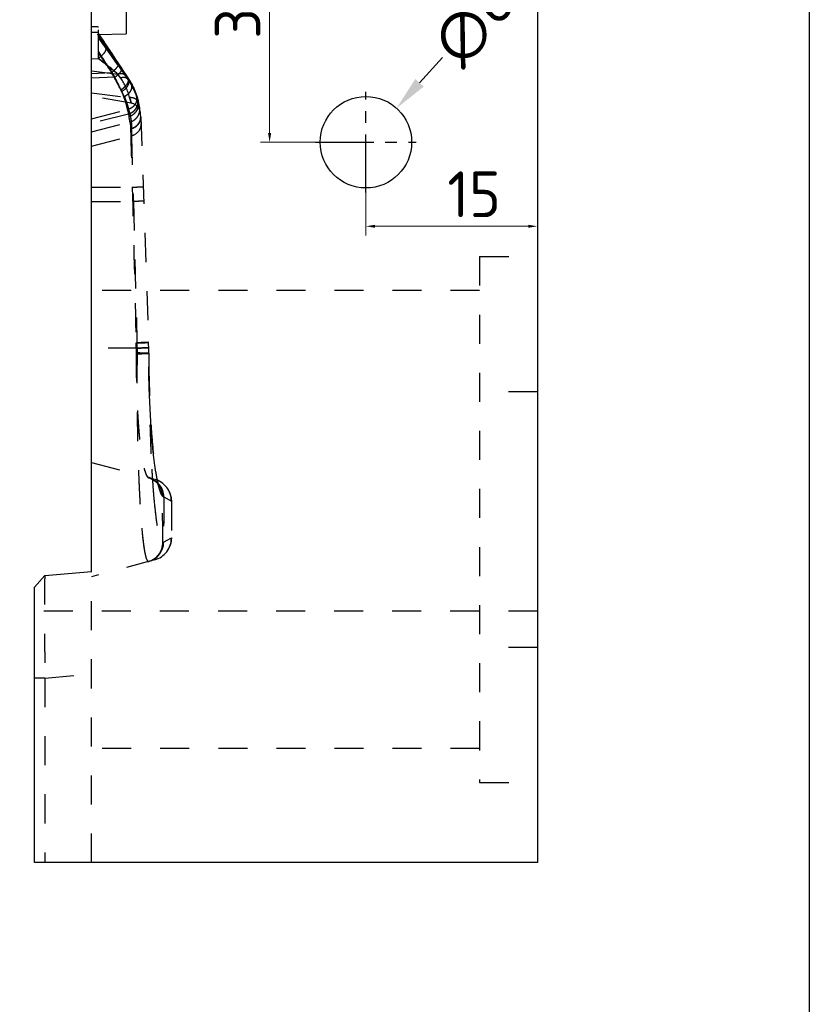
# Model space of a CAD drawing. Extents: x 1716 to 4936, y -1353 to -42.
# Tile 19 of 32: x 2750 to 2819, y -811 to -725. Entities that reach past the tile are written whole.
import ezdxf

# ---------------------------------------------------------------- set-up
doc = ezdxf.new("R2010")
doc.units = 0
doc.header["$LTSCALE"] = 25.4
doc.header["$MEASUREMENT"] = 0
doc.linetypes.add('CENTER', pattern=[50.8, 31.75, -6.35, 6.35, -6.35])
doc.linetypes.add('HIDDEN', pattern=[0.2, 0.1, -0.1])
doc.layers.get('0').update_dxf_attribs({"linetype": 'CONTINUOUS'})
doc.layers.get('DEFPOINTS').update_dxf_attribs({"linetype": 'CONTINUOUS'})
doc.layers.add('DEFAULT_2', color=8, linetype='HIDDEN')
doc.styles.add('SEISO_TTF', font='txt')
doc.dimstyles.get("Standard").update_dxf_attribs({"dimscale": 0, "dimtxt": 4, "dimasz": 2, "dimexe": 1, "dimexo": 1, "dimgap": 2, "dimtad": 0, "dimdec": 1, "dimdsep": 46, "dimtxsty": 'SEISO_TTF', "dimcen": 0.09, "dimadec": 0, "dimazin": 0, "dimtfac": 1, "dimtdec": 1, "dimtofl": 0, "dimtmove": 0, "dimatfit": 3, "dimfxl": 0, "dimtolj": 1, "dimtzin": 0, "dimarcsym": 0})
doc.dimstyles.new('STANDARD$0', dxfattribs={"dimscale": 4, "dimtxt": 1, "dimasz": 0.2, "dimexe": 0.2, "dimexo": 0.2, "dimgap": 0.2, "dimtad": 1, "dimdec": 1, "dimzin": 9, "dimdsep": 46, "dimtxsty": 'SEISO_TTF', "dimcen": 2, "dimclrd": 256, "dimclre": 256, "dimclrt": 256, "dimadec": 4, "dimazin": 2, "dimtfac": 1, "dimtdec": 1, "dimtmove": 0, "dimatfit": 3, "dimfxl": 0, "dimtolj": 1, "dimtzin": 0, "dimlwd": 9, "dimlwe": 9, "dimarcsym": 0})

# ---------------------------------------------------------------- blocks, each defined once
blk = doc.blocks.new('*D311')
at = {"color": 0, "linetype": 'Continuous', "lineweight": -2}
blk.add_line((2784.49, -730.796), (2786.5, -728.569), dxfattribs=at)
at = {"color": 0, "lineweight": -2}
for p, q in [((2779.71, -735.992), (2779.89, -735.992)), ((2779.8, -736.082), (2779.8, -735.902))]:
    blk.add_line(p, q, dxfattribs=at)
at = {"color": 0}
blk.add_solid([(2784.119, -730.461), (2784.861, -731.131), (2782.48, -733.023)], dxfattribs=at)
at = {"layer": 'DEFPOINTS', "color": 0}
for p in [(2782.48, -733.023), (2777.12, -738.961)]:
    blk.add_point(p, dxfattribs=at)
at = {"color": 0, "insert": (2789.276, -725.493), "char_height": 4, "attachment_point": 5, "rotation": 47.93078, "style": 'SEISO_TTF'}
blk.add_mtext('\\A1;∅8', dxfattribs=at)
blk = doc.blocks.new('*D313')
at = {"linetype": 'Continuous', "lineweight": 9}
for p, q in [((2779.8, -739.091), (2779.8, -744.143)), ((2794.8, -740.201), (2794.8, -744.143)), ((2780.6, -743.343), (2794, -743.343))]:
    blk.add_line(p, q, dxfattribs=at)
for points in [[(2780.6, -743.21), (2780.6, -743.477), (2779.8, -743.343)], [(2794, -743.21), (2794, -743.477), (2794.8, -743.343)]]:
    blk.add_solid(points)
at = {"layer": 'DEFPOINTS', "color": 0}
for p in [(2779.8, -738.291), (2794.8, -739.401), (2794.8, -743.343)]:
    blk.add_point(p, dxfattribs=at)
at = {"insert": (2789.264, -740.543), "char_height": 4, "attachment_point": 5, "style": 'SEISO_TTF'}
blk.add_mtext('\\A1;15', dxfattribs=at)
blk = doc.blocks.new('*D315')
at = {"linetype": 'Continuous', "lineweight": 9}
for p, q in [((2774.378, -703.992), (2770.574, -703.992)), ((2771.374, -704.792), (2771.374, -735.192)), ((2776.988, -735.992), (2770.574, -735.992))]:
    blk.add_line(p, q, dxfattribs=at)
for points in [[(2771.241, -704.792), (2771.508, -704.792), (2771.374, -703.992)], [(2771.241, -735.192), (2771.508, -735.192), (2771.374, -735.992)]]:
    blk.add_solid(points)
at = {"layer": 'DEFPOINTS', "color": 0}
for p in [(2775.178, -703.992), (2771.374, -735.992), (2777.788, -735.992)]:
    blk.add_point(p, dxfattribs=at)
at = {"insert": (2768.574, -724.3), "char_height": 4, "attachment_point": 5, "rotation": 90, "style": 'SEISO_TTF'}
blk.add_mtext('\\A1;32', dxfattribs=at)

msp = doc.modelspace()

# ---------------------------------------------------------------- linework, layer by layer
at = {"color": 7, "linetype": 'Continuous'}
for p, q in [((2794.8, -608.992), (2794.8, -798.992)), ((2755.8, -773.536), (2755.8, -634.449)), ((2751.713, -773.893), (2750.8, -774.889)), ((2751.713, -773.893), (2755.8, -773.536)), ((2750.8, -798.992), (2750.8, -774.889)), ((2794.8, -798.992), (2750.8, -798.992))]:
    msp.add_line(p, q, dxfattribs=at)
at = {"color": 1, "linetype": 'CENTER', "ltscale": 0.006299}
for p, q in [((2779.8, -740.392), (2779.8, -731.592)), ((2775.4, -735.992), (2784.2, -735.992))]:
    msp.add_line(p, q, dxfattribs=at)
msp.add_lwpolyline([(2453.337, -573.346), (2818.593, -573.346), (2818.593, -859.891), (2453.337, -859.891)], close=True)
msp.add_circle((2779.8, -735.992), 4)
at = {"layer": 'DEFAULT_2', "color": 8, "linetype": 'HIDDEN'}
for p, q in [((2758.815, -647.776), (2758.815, -726.552)), ((2758.815, -726.552), (2755.8, -726.605)), ((2756.4, -728.71), (2756.4, -725.892)), ((2756.4, -726.492), (2756.447, -726.563)), ((2756.447, -726.563), (2756.467, -726.593)), ((2756.467, -726.593), (2756.535, -726.697)), ((2756.535, -726.697), (2756.587, -726.776)), ((2756.4, -726.787), (2756.453, -726.864)), ((2756.4, -726.9), (2758.974, -730.489)), ((2756.4, -728.102), (2756.421, -728.134)), ((2756.4, -728.216), (2756.437, -728.27)), ((2756.421, -728.134), (2756.498, -728.252)), ((2756.498, -728.252), (2756.678, -728.53)), ((2757.141, -727.611), (2757.166, -727.648)), ((2757.166, -727.648), (2757.368, -727.951)), ((2755.8, -728.705), (2756.4, -728.669)), ((2756.955, -729.028), (2757.39, -729.661)), ((2758.068, -729.195), (2758.074, -729.202)), ((2758.068, -729.195), (2758.227, -729.422)), ((2758.162, -729.132), (2758.422, -729.516)), ((2755.8, -729.754), (2758.095, -730.04)), ((2755.8, -729.976), (2757.551, -729.895)), ((2757.39, -729.661), (2757.551, -729.895)), ((2758.335, -730.375), (2758.095, -730.04)), ((2758.227, -729.422), (2758.273, -729.487)), ((2758.273, -729.487), (2758.466, -729.764)), ((2758.438, -729.534), (2758.422, -729.516)), ((2758.466, -729.764), (2758.648, -730.024)), ((2758.992, -730.362), (2758.51, -729.64)), ((2758.648, -730.024), (2758.817, -730.265)), ((2757.835, -730.306), (2755.8, -730.4)), ((2758.991, -730.362), (2758.968, -730.33)), ((2758.968, -730.33), (2758.973, -730.471)), ((2758.973, -730.471), (2758.974, -730.487)), ((2758.974, -730.489), (2758.974, -730.487)), ((2758.974, -730.489), (2758.974, -730.487)), ((2758.974, -730.489), (2759.172, -730.783)), ((2758.974, -730.489), (2759.21, -730.845)), ((2758.974, -730.489), (2758.974, -730.489)), ((2758.974, -730.489), (2758.974, -730.489)), ((2758.974, -730.489), (2758.974, -730.489)), ((2758.992, -730.362), (2758.991, -730.362)), ((2759.172, -730.783), (2759.747, -731.963)), ((2759.219, -730.859), (2759.776, -732.048)), ((2755.8, -731.675), (2759.125, -732.089)), ((2759.253, -732.576), (2755.8, -731.967)), ((2759.747, -731.963), (2759.867, -732.336)), ((2759.776, -732.048), (2759.867, -732.336)), ((2759.852, -732.286), (2759.867, -732.336)), ((2759.867, -732.336), (2759.873, -732.36)), ((2755.8, -733.937), (2759.032, -733.101)), ((2759.021, -733.528), (2755.8, -734.362)), ((2755.8, -735.091), (2759.154, -734.223)), ((2760.094, -733.776), (2760.783, -753.498)), ((2759.298, -734.816), (2759.296, -735.442)), ((2755.8, -736.346), (2759.296, -735.442)), ((2755.8, -739.921), (2759.358, -739.921)), ((2755.8, -741.176), (2759.456, -741.176)), ((2759.456, -741.176), (2759.77, -753.532)), ((2789.75, -745.992), (2794.8, -745.992)), ((2789.75, -745.993), (2789.75, -791.992)), ((2789.75, -748.972), (2755.8, -748.972)), ((2759.778, -753.992), (2755.8, -753.992)), ((2759.702, -753.992), (2759.703, -754.39)), ((2759.778, -753.992), (2759.778, -754.511)), ((2760.801, -754.472), (2760.801, -754.436)), ((2760.805, -755.568), (2760.806, -755.629)), ((2794.8, -757.812), (2789.75, -757.812)), ((2760.95, -759.886), (2760.894, -758.704)), ((2761.015, -760.956), (2760.949, -759.856)), ((2761.087, -761.933), (2761.012, -760.922)), ((2761.165, -762.811), (2761.084, -761.895)), ((2761.248, -763.588), (2761.162, -762.773)), ((2761.334, -764.261), (2761.244, -763.55)), ((2755.8, -763.992), (2761.305, -765.467)), ((2761.421, -764.832), (2761.33, -764.226)), ((2760.786, -765.328), (2760.853, -765.348)), ((2760.786, -765.328), (2760.891, -765.36)), ((2760.853, -765.348), (2761.23, -765.521)), ((2760.891, -765.36), (2761.247, -765.532)), ((2761.108, -765.311), (2761.114, -765.397)), ((2761.114, -765.397), (2761.119, -765.472)), ((2761.506, -765.298), (2761.416, -764.802)), ((2761.586, -765.653), (2761.502, -765.274)), ((2761.23, -765.521), (2761.442, -765.682)), ((2761.247, -765.532), (2761.441, -765.681)), ((2761.441, -765.681), (2761.443, -765.683)), ((2761.443, -765.683), (2761.488, -765.726)), ((2761.488, -765.726), (2761.658, -765.938)), ((2761.658, -765.938), (2761.688, -765.993)), ((2762.114, -767.015), (2762.78, -767.396)), ((2762.101, -770.961), (2762.78, -770.589)), ((2761.305, -772.517), (2755.8, -773.992)), ((2751.712, -773.894), (2751.713, -773.893)), ((2751.713, -773.893), (2751.712, -773.894)), ((2755.8, -798.992), (2755.8, -773.536)), ((2794.8, -776.992), (2750.8, -776.992)), ((2794.8, -780.172), (2789.75, -780.172)), ((2751.713, -782.859), (2755.8, -782.501)), ((2751.713, -782.859), (2750.8, -782.859)), ((2751.713, -782.859), (2751.713, -798.992)), ((2789.75, -789.012), (2755.8, -789.012)), ((2789.75, -791.992), (2794.8, -791.992))]:
    msp.add_line(p, q, dxfattribs=at)
for points in [[(2758.51, -729.64), (2757.83, -728.633), (2756.819, -727.116), (2756.4, -726.48)], [(2758.074, -729.202), (2757.601, -728.526), (2756.703, -727.225), (2756.4, -726.783)], [(2759.814, -732.154), (2759.775, -732.024), (2759.638, -731.627), (2759.396, -731.07), (2758.991, -730.362)], [(2760.895, -758.728), (2760.851, -757.489), (2760.82, -756.178), (2760.811, -755.628)], [(2761.688, -765.993), (2761.687, -765.991), (2761.651, -765.889), (2761.586, -765.653)]]:
    msp.add_lwpolyline(points, dxfattribs=at)
for centre, radius, start, end in [((2968.734, -586.704), 254.217, 213.35833, 214.17824), ((2953.448, -592.122), 238.668, 214.34901, 215.05228), ((2954.605, -591.318), 240.076, 214.37401, 215.05088), ((2957.04, -594.449), 240.191, 213.43038, 213.66929), ((3084.339, -516.096), 390.5, 212.88183, 213.26776), ((3029.071, -542.503), 329.907, 214.25841, 214.61185), ((2986.729, -571.434), 278.625, 214.25606, 214.4448), ((2977.937, -580.505), 265.313, 213.76213, 214.06928), ((2746.073, -743.2), 17.809, 52.70404, 54.67178), ((2746.267, -742.939), 17.484, 52.24253, 54.69545), ((3119.035, -493.61), 431.845, 212.95586, 213.13058), ((2743.267, -746.848), 22.412, 50.0055, 52.64765), ((2743.443, -746.616), 22.12, 50.65435, 52.29125), ((2996.235, -573.738), 285.215, 213.13361, 213.29485), ((2741.172, -749.399), 25.712, 49.47164, 50.67288), ((2656.931, -785.126), 114.782, 28.35019, 28.76302), ((2663.353, -781.621), 107.465, 27.76198, 28.77242), ((2740.785, -749.856), 26.311, 49.95648, 50.07506), ((2739.077, -751.876), 28.957, 48.94525, 49.93983), ((2738.959, -752.004), 29.13, 48.93728, 49.49297), ((2757.402, -729.127), 1.182, 320.86994, 323.36129), ((2692.521, -774.24), 79.645, 33.45741, 34.16265), ((2692.671, -774.138), 79.462, 33.9113, 34.1629), ((2692.439, -774.294), 79.742, 33.65596, 33.91141), ((2713.701, -752.477), 49.391, 26.36585, 26.67328), ((2716.318, -751.173), 46.466, 25.17418, 26.68464), ((2665.629, -780.425), 104.895, 28.13843, 28.3465), ((2714.952, -751.857), 47.995, 26.16678, 26.36552), ((2718.133, -750.299), 44.453, 25.15029, 26.17301), ((2674.417, -775.729), 94.931, 27.72525, 28.14005), ((2754.271, -733.289), 5, 13.88324, 35.64411), ((2837.236, -675.132), 95.86, 215.10982, 215.27197), ((2753.754, -733.828), 6.278, 30.81109, 33.85464), ((2753.659, -734.255), 6.515, 33.33058, 35.33387), ((2754.098, -733.985), 6, 2, 35.644), ((2753.548, -734.327), 6.648, 31.24829, 33.32834), ((2753.589, -734.301), 6.598, 32.52339, 33.33281), ((2753.676, -733.875), 6.369, 28.05535, 30.81079), ((2753.569, -734.313), 6.622, 32.18919, 32.52359), ((2753.521, -734.344), 6.679, 31.49416, 32.18849), ((2753.458, -734.382), 6.753, 31.25277, 31.49483), ((2758.817, -731.129), 0.484, 24.62596, 31.14333), ((2753.589, -733.921), 6.468, 25.58735, 28.0554), ((2751.666, -734.548), 7.404, 19.77432, 25.09664), ((2752.21, -734.838), 7.045, 23.71075, 27.69219), ((2752.321, -734.782), 6.921, 24.9386, 27.70443), ((2751.822, -735.017), 7.472, 23.77286, 24.96482), ((2758.171, -730.905), 1.199, 313.15887, 317.48876), ((2753.506, -733.961), 6.559, 23.40157, 25.58837), ((2753.42, -733.998), 6.653, 21.49274, 23.40358), ((2753.34, -734.03), 6.739, 19.84672, 21.49466), ((2753.269, -734.056), 6.815, 18.46077, 19.84871), ((2758.844, -732.155), 0.913, 356.69853, 21.07766), ((2750.901, -734.833), 8.221, 16.52038, 19.84248), ((2758.086, -730.808), 1.328, 295.65622, 302.9258), ((2752.539, -734.691), 6.685, 19.06417, 23.69657), ((2750.357, -734.998), 8.789, 12.71334, 16.53997), ((2757.1, -732.886), 2.176, 13.92469, 21.47322), ((2757.224, -732.853), 2.048, 7.85281, 13.87484), ((2759.08, -733.561), 1, 4.90538, 80), ((2758.783, -732.15), 0.978, 308.85923, 331.04329), ((2753.212, -734.075), 6.876, 17.34192, 18.46315), ((2753.17, -734.089), 6.92, 16.49744, 17.34515), ((2722.447, -743.197), 38.964, 16.38311, 16.5105), ((2758.798, -732.452), 1.059, 354.34762, 16.31623), ((2739.942, -738.053), 20.728, 16.15345, 16.38044), ((2758.835, -732.651), 1.078, 343.73315, 15.67495), ((2750.438, -734.982), 8.706, 11.46396, 12.7292), ((2754.263, -734.225), 4.899, 13.26056, 14.61391), ((2758.733, -732.433), 1.13, 307.86323, 312.62124), ((2758.756, -732.449), 1.102, 330.85801, 338.82187), ((2758.799, -732.644), 1.116, 329.70695, 343.71161), ((2758.911, -733.12), 1.11, 348.41098, 8.20702), ((2758.936, -733.116), 1.085, 8.25081, 10.18165), ((2753.658, -734.932), 5.541, 7.34441, 12.46541), ((2730.392, -754.255), 29.312, 0.51289, 1.37942), ((2758.986, -680.791), 73.205, 270.56092, 270.90359), ((2731.765, -754.239), 28.014, 0.50483, 1.44661), ((2759.203, -690.084), 63.911, 270.5154, 270.88055), ((2759.732, -722.697), 31.294, 270.82992, 271.42747), ((2730.805, -754.545), 29.996, 0.11351, 2), ((2759.842, -728.597), 25.914, 269.85961, 270.76458), ((2881.926, -753.996), 121.126, 180.20804, 180.77234), ((3001.104, -753.997), 240.304, 180.11319, 180.37459), ((2879.393, -754.029), 118.593, 180.77292, 181.03803), ((2866.303, -758.579), 105.41, 183.25822, 183.6616), ((2760.296, -766.937), 1.701, 60.76245, 75.28212), ((2760.342, -766.985), 1.715, 0.07042, 74.97615), ((2760.38, -767.014), 1.733, 359.95354, 75.00093), ((2847.398, -759.791), 86.466, 183.71738, 184.22834), ((2846.43, -759.859), 85.495, 183.76448, 184.2307), ((2760.306, -766.919), 1.68, 359.81043, 60.75696), ((2760.791, -767.389), 1.989, 359.79465, 75.02804), ((2782.525, -761.579), 21.368, 188.71399, 189.69229), ((2781.858, -761.684), 20.693, 188.70652, 190.03089), ((2779.068, -762.161), 17.862, 189.71922, 190.08313), ((2830.504, -761.031), 69.526, 184.23562, 184.92571), ((2772.113, -763.505), 10.778, 191.78392, 192.67285), ((2770.023, -763.978), 8.636, 192.65692, 194.00776), ((2366.809, -773.622), 395.235, 0.38314, 0.97035), ((3334.252, -768.994), 571.474, 179.84006, 180.15992), ((2760.792, -770.596), 1.988, 284.97011, 0.20741), ((2760.303, -770.985), 1.732, 285.13761, 0.20407), ((2760.332, -770.981), 1.736, 284.99957, 0.2044), ((2760.354, -770.963), 1.748, 284.99853, 0.04553)]:
    msp.add_arc(centre, radius, start, end, dxfattribs=at)
for centre, major_axis, ratio, start_param, end_param in [((2785.767, -704.242), (82.432, 4.12), 0.262707, -1.955959, -1.948159), ((2771.805, -711.697), (55.213, 2.76), 0.262707, -1.87799, -1.866656), ((2763.477, -768.992), (0, 20.02), 0.034921, 1.490979, 1.650631)]:
    msp.add_ellipse(centre, major_axis=major_axis, ratio=ratio, start_param=start_param, end_param=end_param, dxfattribs=at)
for points, knots in [([(2757.011, -727.751), (2757.043, -727.796), (2757.044, -727.903), (2756.993, -728.031), (2756.891, -728.203), (2756.696, -728.42), (2756.507, -728.575), (2756.401, -728.65)], [0, 0, 0, 0, 0.143532, 0.243722, 0.365005, 0.661471, 1, 1, 1, 1]), ([(2758.095, -730.04), (2757.96, -729.923), (2757.402, -729.446), (2756.825, -728.991), (2756.371, -728.671)], [0, 0, 0, 0, 0.243316, 1, 1, 1, 1]), ([(2756.372, -728.671), (2756.52, -728.776), (2757.112, -729.21), (2757.678, -729.678), (2758.095, -730.04)], [0, 0, 0, 0, 0.247509, 1, 1, 1, 1]), ([(2758.074, -729.202), (2758.096, -729.234), (2758.088, -729.313), (2758.042, -729.403), (2757.954, -729.533), (2757.791, -729.703), (2757.638, -729.83), (2757.551, -729.895)], [0, 0, 0, 0, 0.126853, 0.222479, 0.341744, 0.642773, 1, 1, 1, 1]), ([(2758.087, -729.232), (2758.095, -729.266), (2758.072, -729.36), (2758.023, -729.434), (2757.991, -729.477)], [0, 0, 0, 0, 0.396164, 1, 1, 1, 1]), ([(2758.068, -729.195), (2758.133, -729.288), (2758.383, -729.645), (2758.632, -730.002), (2758.817, -730.265)], [0, 0, 0, 0, 0.26129, 1, 1, 1, 1]), ([(2757.835, -730.306), (2757.935, -730.235), (2758.111, -730.096), (2758.299, -729.907), (2758.401, -729.761), (2758.453, -729.659), (2758.462, -729.57), (2758.438, -729.534)], [0, 0, 0, 0, 0.356858, 0.657315, 0.776374, 0.87199, 1, 1, 1, 1]), ([(2757.835, -730.306), (2757.862, -730.287), (2757.966, -730.211), (2758.065, -730.13), (2758.135, -730.066)], [0, 0, 0, 0, 0.258613, 1, 1, 1, 1]), ([(2758.734, -730.154), (2758.677, -730.075), (2758.517, -729.998), (2758.291, -729.997), (2758.161, -730.021), (2758.095, -730.04)], [0, 0, 0, 0, 0.426362, 0.693886, 1, 1, 1, 1]), ([(2758.364, -730), (2758.342, -730), (2758.251, -730.004), (2758.161, -730.021), (2758.095, -730.04)], [0, 0, 0, 0, 0.234808, 1, 1, 1, 1]), ([(2758.364, -730), (2758.342, -730), (2758.251, -730.004), (2758.161, -730.021), (2758.095, -730.04)], [0, 0, 0, 0, 0.234808, 1, 1, 1, 1]), ([(2758.135, -730.066), (2758.152, -730.049), (2758.217, -729.988), (2758.277, -729.923), (2758.318, -729.873)], [0, 0, 0, 0, 0.269383, 1, 1, 1, 1]), ([(2758.35, -729.832), (2758.358, -729.821), (2758.388, -729.78), (2758.414, -729.736), (2758.429, -729.702)], [0, 0, 0, 0, 0.27707, 1, 1, 1, 1]), ([(2758.585, -730.039), (2758.568, -730.032), (2758.497, -730.008), (2758.421, -730), (2758.364, -730)], [0, 0, 0, 0, 0.231901, 1, 1, 1, 1]), ([(2758.429, -729.702), (2758.436, -729.686), (2758.457, -729.633), (2758.46, -729.566), (2758.438, -729.534)], [0, 0, 0, 0, 0.316376, 1, 1, 1, 1]), ([(2758.734, -730.154), (2758.706, -730.116), (2758.657, -730.073), (2758.6, -730.045), (2758.585, -730.039)], [0, 0, 0, 0, 0.736523, 1, 1, 1, 1]), ([(2758.974, -730.489), (2758.917, -730.41), (2758.757, -730.333), (2758.531, -730.332), (2758.402, -730.356), (2758.335, -730.375)], [0, 0, 0, 0, 0.426366, 0.693888, 1, 1, 1, 1]), ([(2758.604, -730.335), (2758.582, -730.335), (2758.491, -730.339), (2758.402, -730.356), (2758.335, -730.375)], [0, 0, 0, 0, 0.234809, 1, 1, 1, 1]), ([(2758.604, -730.335), (2758.582, -730.335), (2758.491, -730.339), (2758.402, -730.356), (2758.335, -730.375)], [0, 0, 0, 0, 0.234808, 1, 1, 1, 1]), ([(2758.371, -731.407), (2758.489, -731.333), (2758.7, -731.171), (2758.935, -730.892), (2759.06, -730.613), (2759.033, -730.425), (2758.991, -730.362)], [0, 0, 0, 0, 0.318631, 0.602344, 0.827268, 1, 1, 1, 1]), ([(2758.974, -730.487), (2759.023, -730.554), (2759.074, -730.748), (2758.978, -731.049), (2758.764, -731.337), (2758.562, -731.496), (2758.448, -731.564)], [0, 0, 0, 0, 0.191241, 0.422253, 0.698985, 1, 1, 1, 1]), ([(2758.825, -730.374), (2758.809, -730.367), (2758.737, -730.342), (2758.661, -730.334), (2758.604, -730.335)], [0, 0, 0, 0, 0.231902, 1, 1, 1, 1]), ([(2759.231, -730.878), (2759.281, -730.962), (2759.332, -731.177), (2759.231, -731.505), (2758.999, -731.8), (2758.781, -731.947), (2758.661, -732.005)], [0, 0, 0, 0, 0.209165, 0.445281, 0.71387, 1, 1, 1, 1]), ([(2758.974, -730.489), (2758.947, -730.451), (2758.897, -730.408), (2758.84, -730.38), (2758.825, -730.374)], [0, 0, 0, 0, 0.736524, 1, 1, 1, 1]), ([(2758.951, -730.835), (2758.963, -730.812), (2759.005, -730.73), (2759.033, -730.639), (2759.039, -730.572)], [0, 0, 0, 0, 0.27573, 1, 1, 1, 1]), ([(2758.968, -730.33), (2759.088, -730.51), (2759.428, -731.078), (2759.678, -731.697), (2759.805, -732.124)], [0, 0, 0, 0, 0.327008, 1, 1, 1, 1]), ([(2758.974, -730.487), (2758.986, -730.503), (2759.03, -730.576), (2759.047, -730.663), (2759.047, -730.727)], [0, 0, 0, 0, 0.241267, 1, 1, 1, 1]), ([(2759.257, -730.927), (2759.281, -730.981), (2759.301, -731.061), (2759.304, -731.141), (2759.304, -731.162)], [0, 0, 0, 0, 0.741795, 1, 1, 1, 1]), ([(2758.371, -731.407), (2758.464, -731.349), (2758.582, -731.262), (2758.689, -731.163), (2758.714, -731.138)], [0, 0, 0, 0, 0.756027, 1, 1, 1, 1]), ([(2758.371, -731.407), (2758.569, -731.83), (2758.817, -732.533), (2758.978, -733.257), (2759.021, -733.528)], [0, 0, 0, 0, 0.630024, 1, 1, 1, 1]), ([(2759.696, -731.827), (2759.744, -731.95), (2759.786, -732.222), (2759.674, -732.618), (2759.411, -732.937), (2759.162, -733.065), (2759.032, -733.101)], [0, 0, 0, 0, 0.24665, 0.495186, 0.7466, 1, 1, 1, 1]), ([(2759.219, -731.481), (2759.208, -731.501), (2759.162, -731.585), (2759.104, -731.662), (2759.055, -731.715)], [0, 0, 0, 0, 0.242039, 1, 1, 1, 1]), ([(2759.304, -731.162), (2759.303, -731.188), (2759.294, -731.298), (2759.257, -731.406), (2759.219, -731.481)], [0, 0, 0, 0, 0.23788, 1, 1, 1, 1]), ([(2758.661, -732.005), (2758.713, -732.123), (2758.857, -732.481), (2758.973, -732.851), (2759.032, -733.101)], [0, 0, 0, 0, 0.334283, 1, 1, 1, 1]), ([(2758.858, -732.508), (2758.874, -732.555), (2758.927, -732.714), (2758.974, -732.875), (2759.004, -732.989)], [0, 0, 0, 0, 0.295986, 1, 1, 1, 1]), ([(2759.021, -733.528), (2759.164, -733.489), (2759.437, -733.354), (2759.735, -733.016), (2759.879, -732.591), (2759.855, -732.293), (2759.814, -732.154)], [0, 0, 0, 0, 0.253354, 0.504598, 0.753072, 1, 1, 1, 1]), ([(2759.069, -733.736), (2759.212, -733.696), (2759.486, -733.562), (2759.787, -733.223), (2759.934, -732.798), (2759.913, -732.499), (2759.873, -732.36)], [0, 0, 0, 0, 0.253419, 0.504699, 0.753223, 1, 1, 1, 1]), ([(2759.922, -732.546), (2759.906, -732.478), (2759.835, -732.344), (2759.649, -732.196), (2759.403, -732.107), (2759.221, -732.088), (2759.125, -732.089)], [0, 0, 0, 0, 0.212262, 0.445419, 0.709059, 1, 1, 1, 1]), ([(2759.922, -732.546), (2759.906, -732.478), (2759.835, -732.344), (2759.649, -732.196), (2759.403, -732.107), (2759.221, -732.088), (2759.125, -732.089)], [0, 0, 0, 0, 0.212263, 0.44542, 0.70906, 1, 1, 1, 1]), ([(2759.125, -732.089), (2759.152, -732.156), (2759.184, -732.253), (2759.216, -732.374), (2759.231, -732.444), (2759.242, -732.499), (2759.246, -732.54), (2759.255, -732.561), (2759.251, -732.575), (2759.253, -732.576)], [0, 0, 0, 0, 0.429594, 0.602222, 0.744667, 0.856086, 0.935953, 0.983975, 1, 1, 1, 1]), ([(2759.253, -732.576), (2759.256, -732.576), (2759.247, -732.56), (2759.251, -732.541), (2759.24, -732.498), (2759.232, -732.444), (2759.216, -732.374), (2759.184, -732.253), (2759.152, -732.156), (2759.125, -732.089)], [0, 0, 0, 0, 0.016034, 0.064076, 0.14395, 0.255347, 0.397758, 0.570353, 1, 1, 1, 1]), ([(2759.778, -732.305), (2759.759, -732.288), (2759.676, -732.218), (2759.575, -732.17), (2759.497, -732.144)], [0, 0, 0, 0, 0.235592, 1, 1, 1, 1]), ([(2759.922, -732.546), (2759.917, -732.523), (2759.887, -732.434), (2759.83, -732.354), (2759.778, -732.305)], [0, 0, 0, 0, 0.243027, 1, 1, 1, 1]), ([(2758.971, -733.251), (2758.976, -733.279), (2758.994, -733.371), (2759.011, -733.463), (2759.021, -733.528)], [0, 0, 0, 0, 0.298671, 1, 1, 1, 1]), ([(2759.032, -733.101), (2759.074, -733.238), (2759.228, -733.797), (2759.3, -734.38), (2759.298, -734.816)], [0, 0, 0, 0, 0.24795, 1, 1, 1, 1]), ([(2759.154, -734.223), (2759.293, -734.186), (2759.557, -734.062), (2759.858, -733.748), (2760.024, -733.35), (2760.028, -733.062), (2760.003, -732.924)], [0, 0, 0, 0, 0.253422, 0.504567, 0.753083, 1, 1, 1, 1]), ([(2759.154, -734.223), (2759.16, -734.26), (2759.19, -734.455), (2759.207, -734.653), (2759.21, -734.813)], [0, 0, 0, 0, 0.187925, 1, 1, 1, 1]), ([(2759.21, -734.813), (2759.455, -734.755), (2759.807, -734.557), (2760.059, -734.131), (2760.098, -733.892), (2760.094, -733.776)], [0, 0, 0, 0, 0.51686, 0.762011, 1, 1, 1, 1]), ([(2760.115, -734.371), (2760.123, -734.607), (2759.965, -735.103), (2759.529, -735.381), (2759.296, -735.442)], [0, 0, 0, 0, 0.495293, 1, 1, 1, 1]), ([(2760.094, -733.776), (2760.102, -734.005), (2759.949, -734.487), (2759.524, -734.758), (2759.298, -734.816)], [0, 0, 0, 0, 0.495329, 1, 1, 1, 1]), ([(2759.21, -734.813), (2759.224, -735.533), (2759.275, -737.236), (2759.328, -738.938), (2759.358, -739.921)], [0, 0, 0, 0, 0.42286, 1, 1, 1, 1]), ([(2759.296, -735.442), (2759.296, -735.708), (2759.312, -736.414), (2759.364, -738.326), (2759.419, -739.971), (2759.456, -741.176)], [0, 0, 0, 0, 0.139183, 0.369467, 1, 1, 1, 1]), ([(2759.358, -739.921), (2759.485, -739.918), (2759.666, -739.912), (2759.895, -739.904), (2760.034, -739.898), (2760.146, -739.892), (2760.222, -739.887), (2760.266, -739.883), (2760.288, -739.881), (2760.299, -739.879), (2760.307, -739.878), (2760.307, -739.876)], [0, 0, 0, 0, 0.400061, 0.57271, 0.720645, 0.840015, 0.927764, 0.958934, 0.981384, 0.995033, 1, 1, 1, 1]), ([(2760.351, -741.134), (2760.351, -741.135), (2760.343, -741.136), (2760.333, -741.139), (2760.312, -741.14), (2760.271, -741.144), (2760.199, -741.148), (2760.093, -741.154), (2759.962, -741.159), (2759.747, -741.167), (2759.576, -741.173), (2759.456, -741.176)], [0, 0, 0, 0, 0.004942, 0.018584, 0.041032, 0.072202, 0.159952, 0.279327, 0.427268, 0.599924, 1, 1, 1, 1]), ([(2759.695, -753.549), (2759.84, -753.545), (2760.048, -753.539), (2760.31, -753.53), (2760.47, -753.523), (2760.598, -753.516), (2760.685, -753.511), (2760.735, -753.506), (2760.761, -753.504), (2760.773, -753.501), (2760.783, -753.5), (2760.783, -753.498)], [0, 0, 0, 0, 0.400025, 0.572659, 0.720581, 0.839942, 0.927687, 0.958858, 0.981315, 0.994979, 1, 1, 1, 1]), ([(2759.702, -753.992), (2759.848, -753.991), (2760.057, -753.988), (2760.32, -753.984), (2760.481, -753.98), (2760.61, -753.976), (2760.697, -753.973), (2760.748, -753.97), (2760.774, -753.969), (2760.785, -753.966), (2760.796, -753.966), (2760.795, -753.964)], [0, 0, 0, 0, 0.400195, 0.572895, 0.720867, 0.840255, 0.928, 0.959156, 0.98158, 0.995178, 1, 1, 1, 1]), ([(2760.782, -753.484), (2760.782, -753.486), (2760.773, -753.487), (2760.762, -753.49), (2760.738, -753.492), (2760.691, -753.496), (2760.61, -753.501), (2760.491, -753.507), (2760.342, -753.514), (2760.099, -753.523), (2759.906, -753.528), (2759.77, -753.532)], [0, 0, 0, 0, 0.004985, 0.018639, 0.041091, 0.072261, 0.160008, 0.279375, 0.427306, 0.59995, 1, 1, 1, 1]), ([(2760.795, -753.967), (2760.795, -753.968), (2760.786, -753.968), (2760.775, -753.971), (2760.751, -753.972), (2760.704, -753.975), (2760.622, -753.978), (2760.502, -753.981), (2760.353, -753.985), (2760.108, -753.989), (2759.914, -753.991), (2759.778, -753.992)], [0, 0, 0, 0, 0.004824, 0.018429, 0.040859, 0.07202, 0.159771, 0.279162, 0.427132, 0.599825, 1, 1, 1, 1]), ([(2760.14, -753.987), (2760.276, -753.985), (2760.486, -753.979), (2760.695, -753.975), (2760.768, -753.968)], [0, 0, 0, 0, 0.650313, 1, 1, 1, 1]), ([(2760.768, -753.968), (2760.775, -753.968), (2760.781, -753.966), (2760.796, -753.966), (2760.795, -753.964)], [0, 0, 0, 0, 0.740943, 1, 1, 1, 1]), ([(2759.703, -754.39), (2759.696, -755.48), (2759.717, -757.555), (2759.851, -760.425), (2760.04, -762.508), (2760.242, -763.837), (2760.355, -764.372), (2760.418, -764.603)], [0, 0, 0, 0, 0.318762, 0.606889, 0.840168, 0.930032, 1, 1, 1, 1]), ([(2759.703, -754.39), (2759.699, -755.07), (2759.704, -756.402), (2759.754, -758.339), (2759.843, -760.134), (2759.966, -761.725), (2760.118, -763.065), (2760.291, -764.107), (2760.453, -764.779), (2760.605, -765.137), (2760.685, -765.256), (2760.728, -765.292)], [0, 0, 0, 0, 0.185075, 0.362773, 0.527501, 0.67406, 0.797362, 0.894157, 0.961981, 0.984544, 1, 1, 1, 1]), ([(2759.703, -754.39), (2759.85, -754.392), (2760.059, -754.396), (2760.323, -754.404), (2760.484, -754.41), (2760.614, -754.416), (2760.702, -754.421), (2760.753, -754.426), (2760.779, -754.429), (2760.791, -754.432), (2760.801, -754.434), (2760.801, -754.436)], [0, 0, 0, 0, 0.399665, 0.572174, 0.720019, 0.839357, 0.927143, 0.958366, 0.980901, 0.994693, 1, 1, 1, 1]), ([(2759.778, -754.511), (2759.764, -756.37), (2759.771, -759.9), (2759.853, -763.43), (2759.916, -765.101)], [0, 0, 0, 0, 0.526449, 1, 1, 1, 1]), ([(2759.778, -754.511), (2759.769, -755.691), (2759.766, -758.003), (2759.805, -761.354), (2759.884, -764.438), (2759.984, -766.786), (2760.084, -768.446), (2760.164, -769.498), (2760.249, -770.408), (2760.34, -771.172), (2760.431, -771.777), (2760.529, -772.23), (2760.615, -772.503), (2760.706, -772.648), (2760.755, -772.658)], [0, 0, 0, 0, 0.194098, 0.380008, 0.551103, 0.701235, 0.766474, 0.824413, 0.874676, 0.916896, 0.950695, 0.975699, 0.991839, 1, 1, 1, 1]), ([(2760.801, -754.472), (2760.801, -754.479), (2760.764, -754.482), (2760.72, -754.491), (2760.625, -754.496), (2760.507, -754.502), (2760.356, -754.506), (2760.11, -754.51), (2759.915, -754.511), (2759.778, -754.511)], [0, 0, 0, 0, 0.019789, 0.073718, 0.161496, 0.280735, 0.428426, 0.600749, 1, 1, 1, 1]), ([(2760.722, -754.423), (2760.742, -754.425), (2760.769, -754.427), (2760.791, -754.432), (2760.801, -754.434), (2760.801, -754.436)], [0, 0, 0, 0, 0.737833, 0.927148, 1, 1, 1, 1]), ([(2760.806, -755.629), (2760.817, -757.356), (2760.874, -760.585), (2761.012, -763.812), (2761.108, -765.311)], [0, 0, 0, 0, 0.534768, 1, 1, 1, 1]), ([(2760.811, -755.629), (2760.835, -757.368), (2760.919, -759.843), (2761.157, -762.904), (2761.313, -764.227), (2761.404, -764.816)], [0, 0, 0, 0, 0.566683, 0.80577, 1, 1, 1, 1]), ([(2760.418, -764.603), (2760.459, -764.756), (2760.535, -764.995), (2760.655, -765.23), (2760.728, -765.292)], [0, 0, 0, 0, 0.623117, 1, 1, 1, 1]), ([(2759.916, -765.101), (2759.946, -765.881), (2760.011, -767.313), (2760.138, -769.257), (2760.284, -770.779), (2760.406, -771.646), (2760.481, -771.999)], [0, 0, 0, 0, 0.337916, 0.621262, 0.843691, 1, 1, 1, 1]), ([(2760.728, -765.292), (2760.733, -765.297), (2760.751, -765.311), (2760.771, -765.324), (2760.786, -765.328)], [0, 0, 0, 0, 0.309814, 1, 1, 1, 1]), ([(2761.481, -765.288), (2761.488, -765.325), (2761.513, -765.464), (2761.541, -765.604), (2761.562, -765.707)], [0, 0, 0, 0, 0.261568, 1, 1, 1, 1]), ([(2761.481, -765.288), (2761.5, -765.394), (2761.569, -765.758), (2761.651, -766.12), (2761.728, -766.371)], [0, 0, 0, 0, 0.290605, 1, 1, 1, 1]), ([(2761.644, -766.068), (2761.651, -766.095), (2761.677, -766.196), (2761.705, -766.297), (2761.728, -766.371)], [0, 0, 0, 0, 0.266288, 1, 1, 1, 1]), ([(2761.234, -767.001), (2761.294, -767.69), (2761.389, -768.638), (2761.568, -769.774), (2761.663, -770.223), (2761.716, -770.414)], [0, 0, 0, 0, 0.601892, 0.827733, 1, 1, 1, 1]), ([(2761.234, -767.001), (2761.283, -767.564), (2761.382, -768.546), (2761.544, -769.676), (2761.694, -770.35), (2761.784, -770.647), (2761.864, -770.82), (2761.925, -770.919), (2761.991, -770.977), (2762.035, -770.979)], [0, 0, 0, 0, 0.411265, 0.718523, 0.830503, 0.913463, 0.944238, 0.968307, 1, 1, 1, 1]), ([(2761.728, -766.371), (2761.764, -766.488), (2761.832, -766.682), (2761.931, -766.867), (2761.987, -766.929)], [0, 0, 0, 0, 0.597043, 1, 1, 1, 1]), ([(2761.987, -766.929), (2761.993, -766.935), (2762.015, -766.955), (2762.038, -766.974), (2762.057, -766.983)], [0, 0, 0, 0, 0.303593, 1, 1, 1, 1]), ([(2762.057, -766.983), (2762.063, -766.986), (2762.082, -766.996), (2762.101, -767.006), (2762.114, -767.015)], [0, 0, 0, 0, 0.304078, 1, 1, 1, 1]), ([(2760.481, -771.999), (2760.491, -772.048), (2760.527, -772.21), (2760.571, -772.371), (2760.615, -772.477)], [0, 0, 0, 0, 0.30395, 1, 1, 1, 1]), ([(2760.615, -772.477), (2760.634, -772.522), (2760.666, -772.592), (2760.726, -772.652), (2760.755, -772.658)], [0, 0, 0, 0, 0.625477, 1, 1, 1, 1]), ([(2751.712, -773.894), (2751.708, -773.898), (2751.707, -773.918), (2751.702, -773.953), (2751.7, -774.012), (2751.695, -774.13), (2751.691, -774.331), (2751.686, -774.631), (2751.682, -775.009), (2751.679, -775.462), (2751.678, -775.985), (2751.677, -776.809), (2751.679, -777.971), (2751.687, -779.494), (2751.698, -781.144), (2751.706, -782.28), (2751.713, -782.859)], [0, 0, 0, 0, 0.001843, 0.005991, 0.01247, 0.021277, 0.04583, 0.07942, 0.121749, 0.172423, 0.230958, 0.296818, 0.447908, 0.619907, 0.806323, 1, 1, 1, 1])]:
    msp.add_open_spline(points, degree=3, knots=knots, dxfattribs=at)
for points in [[(2758.074, -729.202), (2758.08, -729.211), (2758.084, -729.221), (2758.087, -729.232)], [(2759.034, -730.47), (2759.027, -730.432), (2759.013, -730.394), (2758.991, -730.362)], [(2759.039, -730.572), (2759.042, -730.538), (2759.041, -730.503), (2759.034, -730.47)], [(2758.759, -731.318), (2758.667, -731.413), (2758.562, -731.496), (2758.448, -731.564)], [(2758.991, -731.779), (2758.934, -731.832), (2758.873, -731.88), (2758.807, -731.922)], [(2759.329, -732.104), (2759.262, -732.093), (2759.193, -732.089), (2759.125, -732.089)], [(2759.497, -732.144), (2759.442, -732.126), (2759.386, -732.113), (2759.329, -732.104)], [(2759.757, -732.218), (2759.749, -732.359), (2759.707, -732.501), (2759.639, -732.624)], [(2759.784, -732.847), (2759.819, -732.756), (2759.842, -732.659), (2759.852, -732.562)], [(2759.021, -733.528), (2759.167, -733.488), (2759.307, -733.418), (2759.426, -733.326)], [(2759.021, -733.528), (2759.037, -733.597), (2759.053, -733.666), (2759.069, -733.736)], [(2759.394, -732.915), (2759.288, -733), (2759.162, -733.065), (2759.032, -733.101)], [(2759.069, -733.736), (2759.212, -733.696), (2759.351, -733.628), (2759.469, -733.538)], [(2759.469, -733.538), (2759.586, -733.449), (2759.688, -733.334), (2759.763, -733.207)], [(2759.498, -733.265), (2759.585, -733.185), (2759.661, -733.089), (2759.719, -732.985)], [(2759.837, -733.732), (2759.914, -733.615), (2759.97, -733.48), (2759.998, -733.343)], [(2759.154, -734.223), (2759.293, -734.186), (2759.426, -734.123), (2759.542, -734.04)], [(2759.542, -734.04), (2759.658, -733.957), (2759.759, -733.851), (2759.837, -733.732)], [(2759.21, -734.813), (2759.337, -734.783), (2759.46, -734.734), (2759.572, -734.668)], [(2759.625, -734.672), (2759.525, -734.737), (2759.413, -734.786), (2759.298, -734.816)], [(2759.358, -739.921), (2759.474, -744.464), (2759.584, -749.006), (2759.695, -753.549)], [(2760.728, -765.292), (2760.99, -765.361), (2761.242, -765.498), (2761.441, -765.681)], [(2762.114, -767.015), (2762.108, -768.331), (2762.104, -769.646), (2762.101, -770.961)], [(2762.615, -766.595), (2762.724, -766.845), (2762.781, -767.123), (2762.78, -767.396)], [(2762.78, -770.589), (2762.781, -770.832), (2762.736, -771.078), (2762.649, -771.305)], [(2762.035, -770.979), (2762.046, -770.979), (2762.058, -770.978), (2762.068, -770.974)], [(2762.068, -770.974), (2762.079, -770.97), (2762.091, -770.966), (2762.101, -770.961)], [(2760.755, -772.658), (2760.764, -772.659), (2760.773, -772.66), (2760.781, -772.658)]]:
    msp.add_open_spline(points, degree=3, dxfattribs=at)

# ---------------------------------------------------------------- dimensions: what is measured, and where the dimension line sits
dim = msp.add_linear_dim(base=(2771.374, -735.992), p1=(2775.178, -703.992), p2=(2777.788, -735.992), angle=90, dimstyle='STANDARD$0', override={"dimdec": 2, "dimtdec": 2, "dimarcsym": 1})
dim.commit()
dim.dimension.update_dxf_attribs({"geometry": '*D315', "text_midpoint": (2771.374, -724.3), "dimtype": 160})
dim = msp.add_diameter_dim_2p(p1=(2777.12, -738.961), p2=(2782.48, -733.023), dimstyle='Standard', override={"dimdec": 2, "dimtdec": 2, "dimarcsym": 1})
dim.commit()
dim.dimension.update_dxf_attribs({"geometry": '*D311', "text_midpoint": (2789.276, -725.493), "dimtype": 163})
dim = msp.add_linear_dim(base=(2794.8, -743.343), p1=(2779.8, -738.291), p2=(2794.8, -739.401), dimstyle='STANDARD$0', override={"dimdec": 2, "dimtdec": 2, "dimarcsym": 1})
dim.commit()
dim.dimension.update_dxf_attribs({"geometry": '*D313', "text_midpoint": (2789.264, -743.343), "dimtype": 160})

doc.saveas('drawing.dxf')
